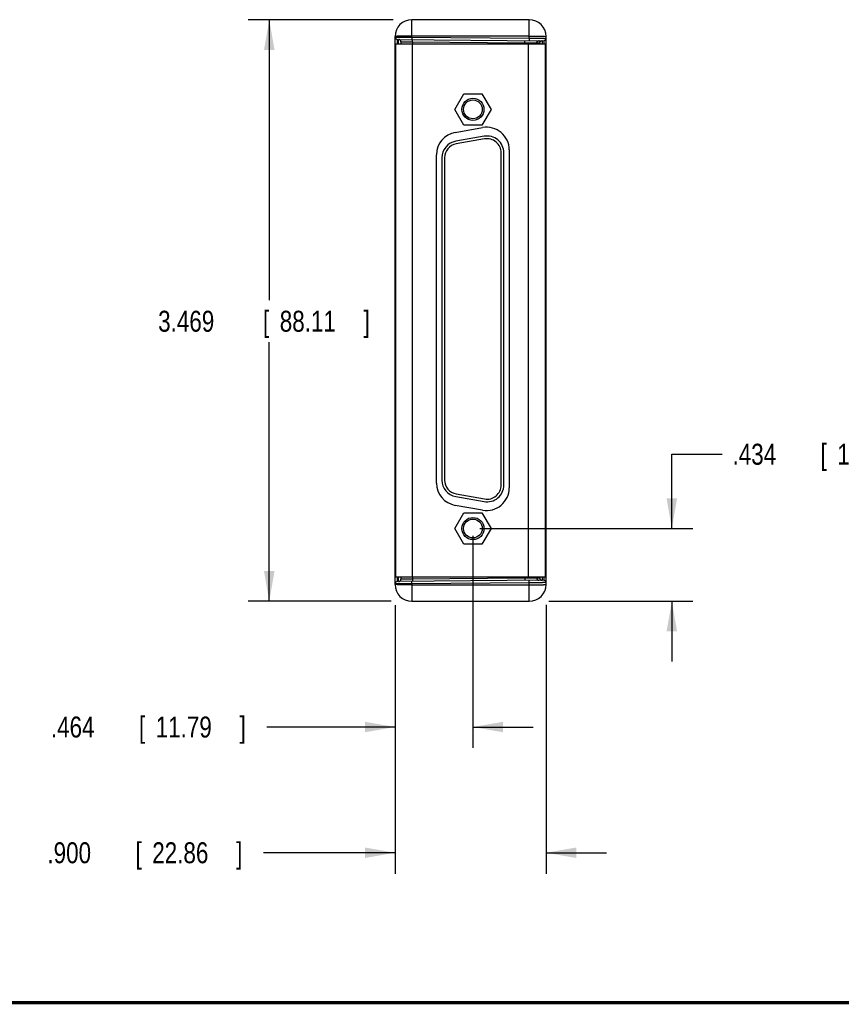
# Model space of a CAD drawing. Header units: inches. Extents: x 0.2 to 16.8, y 0.1 to 10.8.
# Tile 8 of 20: x 6.5 to 11.4, y 0.2 to 6.1. Entities that reach past the tile are written whole.
import ezdxf

# ---------------------------------------------------------------- set-up
doc = ezdxf.new("R2010")
doc.units = ezdxf.units.IN
doc.header["$LTSCALE"] = 0.935
doc.header["$MEASUREMENT"] = 0
doc.layers.get('0').update_dxf_attribs({"linetype": 'CONTINUOUS'})
doc.layers.add('DIMENSIONS', color=7, linetype='CONTINUOUS')
doc.styles.get("Standard").update_dxf_attribs({"font": 'txt', "width": 0.8})
doc.dimstyles.new('DIMSTYLE_1', dxfattribs={"dimtxt": 0.125, "dimasz": 0.18, "dimexe": 0.18, "dimexo": 0.0625, "dimgap": 0.09, "dimtad": 0, "dimtih": 1, "dimtoh": 1, "dimdec": 3, "dimzin": 4, "dimdsep": 46, "dimtxsty": 'STANDARD', "dimblk": '_FILLED', "dimblk1": '_FILLED', "dimblk2": '_FILLED', "dimcen": 0.09, "dimadec": 0, "dimazin": 0, "dimtp": 0.01, "dimtm": 0.01, "dimtfac": 1, "dimtdec": 3, "dimtofl": 0, "dimtmove": 0, "dimatfit": 3, "dimldrblk": '_FILLED', "dimfxl": 1, "dimtolj": 1, "dimtzin": 4, "dimarcsym": 0})

# ---------------------------------------------------------------- blocks, each defined once
blk = doc.blocks.new('_FILLED')
at = {"color": 0, "linetype": 'BYBLOCK'}
blk.add_solid([(0, 0), (-1, 0.174), (-1, -0.174)], dxfattribs=at)
blk = doc.blocks.new('*D1')
at = {"layer": 'DIMENSIONS', "color": 2, "linetype": 'CONTINUOUS'}
for p, q in [((8.6985, 2.6044), (8.6985, 1.0275)), ((9.5985, 2.6313), (9.5985, 1.0275)), ((8.6985, 1.1525), (7.9133, 1.1525)), ((9.5985, 1.1525), (9.9585, 1.1525))]:
    blk.add_line(p, q, dxfattribs=at)
at = {"layer": 'DIMENSIONS', "color": 2, "linetype": 'CONTINUOUS', "xscale": 0.18, "yscale": 0.18, "zscale": 0.18}
blk.add_blockref('_FILLED', (8.6985, 1.1525), dxfattribs=at)
at = {"layer": 'DIMENSIONS', "color": 2, "linetype": 'CONTINUOUS', "xscale": 0.18, "yscale": 0.18, "zscale": 0.18, "rotation": 180}
blk.add_blockref('_FILLED', (9.5985, 1.1525), dxfattribs=at)
at = {"layer": 'DIMENSIONS', "color": 2, "linetype": 'CONTINUOUS', "width": 0.8}
for s, p in [('.900', (6.6258, 1.09)), ('[', (7.1508, 1.09)), ('22.86', (7.2508, 1.09)), (']', (7.7508, 1.09))]:
    blk.add_text(s, height=0.125, dxfattribs=at).set_placement(p)
blk = doc.blocks.new('*D2')
at = {"layer": 'DIMENSIONS', "color": 2, "linetype": 'CONTINUOUS'}
for p, q in [((9.1625, 3.0433), (9.1625, 1.7775)), ((8.6985, 2.6298), (8.6985, 1.7775)), ((8.6985, 1.9025), (7.9338, 1.9025)), ((9.1625, 1.9025), (9.5225, 1.9025))]:
    blk.add_line(p, q, dxfattribs=at)
at = {"layer": 'DIMENSIONS', "color": 2, "linetype": 'CONTINUOUS', "xscale": 0.18, "yscale": 0.18, "zscale": 0.18}
blk.add_blockref('_FILLED', (8.6985, 1.9025), dxfattribs=at)
at = {"layer": 'DIMENSIONS', "color": 2, "linetype": 'CONTINUOUS', "xscale": 0.18, "yscale": 0.18, "zscale": 0.18, "rotation": 180}
blk.add_blockref('_FILLED', (9.1625, 1.9025), dxfattribs=at)
at = {"layer": 'DIMENSIONS', "color": 2, "linetype": 'CONTINUOUS', "width": 0.8}
for s, p in [('.464', (6.6463, 1.84)), ('[', (7.1713, 1.84)), ('11.79', (7.2713, 1.84)), (']', (7.7713, 1.84))]:
    blk.add_text(s, height=0.125, dxfattribs=at).set_placement(p)
blk = doc.blocks.new('*D3')
at = {"layer": 'DIMENSIONS', "color": 2, "linetype": 'CONTINUOUS'}
for p, q in [((8.6864, 6.1215), (7.8235, 6.1215)), ((7.9485, 6.1215), (7.9485, 4.4478)), ((7.9485, 2.6525), (7.9485, 4.1978)), ((8.6751, 2.6525), (7.8235, 2.6525))]:
    blk.add_line(p, q, dxfattribs=at)
at = {"layer": 'DIMENSIONS', "color": 2, "linetype": 'CONTINUOUS', "xscale": 0.18, "yscale": 0.18, "zscale": 0.18}
for p, rotation in [((7.9485, 6.1215), 90), ((7.9485, 2.6525), 270)]:
    blk.add_blockref('_FILLED', p, dxfattribs=dict(at, rotation=rotation))
at = {"layer": 'DIMENSIONS', "color": 2, "linetype": 'CONTINUOUS', "width": 0.8}
for s, p in [('3.469', (7.286, 4.2603)), ('[', (7.911, 4.2603)), ('88.11', (8.011, 4.2603)), (']', (8.511, 4.2603))]:
    blk.add_text(s, height=0.125, dxfattribs=at).set_placement(p)
blk = doc.blocks.new('*D4')
at = {"layer": 'DIMENSIONS', "color": 2, "linetype": 'CONTINUOUS'}
for p, q in [((10.3485, 3.0865), (10.3485, 3.5297)), ((10.3485, 3.5297), (10.6477, 3.5297)), ((9.2045, 3.0865), (10.4735, 3.0865)), ((9.616, 2.6525), (10.4735, 2.6525)), ((10.3485, 2.6525), (10.3485, 2.2925))]:
    blk.add_line(p, q, dxfattribs=at)
at = {"layer": 'DIMENSIONS', "color": 2, "linetype": 'CONTINUOUS', "xscale": 0.18, "yscale": 0.18, "zscale": 0.18}
for p, rotation in [((10.3485, 3.0865), 270), ((10.3485, 2.6525), 90)]:
    blk.add_blockref('_FILLED', p, dxfattribs=dict(at, rotation=rotation))
at = {"layer": 'DIMENSIONS', "color": 2, "linetype": 'CONTINUOUS', "width": 0.8}
for s, p in [('.434', (10.7102, 3.4672)), ('[', (11.2352, 3.4672)), ('11.02', (11.3352, 3.4672)), (']', (11.8352, 3.4672))]:
    blk.add_text(s, height=0.125, dxfattribs=at).set_placement(p)

msp = doc.modelspace()

# ---------------------------------------------------------------- linework, layer by layer
at = {"color": 7, "linetype": 'CONTINUOUS'}
for p, q in [((8.7985, 6.0172), (8.7985, 6.1215)), ((9.4985, 6.1215), (8.7985, 6.1215)), ((9.4985, 6.011), (9.4985, 6.1215)), ((8.6985, 2.7525), (8.6985, 6.0215)), ((8.7121, 6.0039), (9.5846, 5.9963)), ((8.7229, 6.0038), (8.7228, 6.0034)), ((8.7985, 6.0172), (8.7983, 6.0031)), ((9.4985, 6.0232), (8.7985, 6.0232)), ((8.7985, 6.0172), (9.4985, 6.011)), ((9.4985, 6.011), (9.4983, 5.997)), ((9.5985, 2.7525), (9.5985, 6.0215)), ((8.701, 5.9765), (8.701, 2.7975)), ((8.701, 5.9765), (9.5924, 5.9765)), ((8.7335, 5.99), (8.7335, 5.9765)), ((8.801, 5.9765), (8.801, 2.7975)), ((8.8022, 5.9893), (8.8022, 5.9765)), ((8.8022, 5.9893), (9.4724, 5.9835)), ((9.4724, 5.9835), (9.4724, 5.9765)), ((9.4924, 5.9765), (9.4924, 2.7975)), ((9.5436, 5.9827), (9.5436, 5.9765)), ((9.5436, 5.9827), (9.5607, 5.9826)), ((9.5924, 5.9765), (9.5924, 2.7975)), ((8.6985, 5.9239), (8.701, 5.9239)), ((8.6985, 5.9133), (8.701, 5.9133)), ((9.5985, 5.9163), (9.5924, 5.9163)), ((8.701, 5.7825), (8.6985, 5.7825)), ((9.0545, 5.5865), (9.1085, 5.68)), ((9.1085, 5.68), (9.2165, 5.68)), ((9.2165, 5.68), (9.2704, 5.5865)), ((9.1085, 5.493), (9.0545, 5.5865)), ((9.2704, 5.5865), (9.2165, 5.493)), ((9.0575, 5.4492), (9.2205, 5.4779)), ((9.2165, 5.493), (9.1085, 5.493)), ((9.2296, 5.4259), (9.0606, 5.3961)), ((9.2324, 5.4102), (9.0634, 5.3804)), ((9.379, 5.345), (9.379, 3.329)), ((8.946, 3.3577), (8.946, 5.3162)), ((8.978, 5.2977), (8.978, 3.3753)), ((8.994, 5.2977), (8.994, 3.3753)), ((9.331, 3.3455), (9.331, 5.3275)), ((9.347, 3.3455), (9.347, 5.3275)), ((9.0634, 3.2925), (9.2324, 3.2627)), ((9.0606, 3.2768), (9.2296, 3.247)), ((9.0545, 3.0865), (9.1085, 3.18)), ((9.2205, 3.196), (9.0575, 3.2247)), ((9.1085, 3.18), (9.2165, 3.18)), ((9.2165, 3.18), (9.2704, 3.0865)), ((9.1085, 2.993), (9.0545, 3.0865)), ((9.2704, 3.0865), (9.2165, 2.993)), ((8.701, 2.9914), (8.6985, 2.9914)), ((9.2165, 2.993), (9.1085, 2.993)), ((8.6985, 2.8606), (8.701, 2.8606)), ((8.6985, 2.85), (8.701, 2.85)), ((9.5985, 2.8577), (9.5924, 2.8577)), ((8.701, 2.7975), (9.5924, 2.7975)), ((9.5846, 2.7776), (8.7121, 2.77)), ((8.7335, 2.7975), (8.7335, 2.7839)), ((8.7985, 2.7568), (8.7983, 2.7708)), ((9.4985, 2.7629), (8.7985, 2.7568)), ((8.8022, 2.7975), (8.8022, 2.7846)), ((9.4724, 2.7904), (8.8022, 2.7846)), ((9.4724, 2.7975), (9.4724, 2.7904)), ((9.4985, 2.7629), (9.4983, 2.7769)), ((9.4985, 2.6525), (9.4985, 2.7629)), ((9.5436, 2.7975), (9.5436, 2.7912)), ((9.5607, 2.7913), (9.5436, 2.7912)), ((8.7985, 2.7568), (8.7985, 2.6525)), ((8.7985, 2.7507), (9.4985, 2.7507)), ((8.7985, 2.6525), (9.4985, 2.6525))]:
    msp.add_line(p, q, dxfattribs=at)
at = {"color": 7, "linetype": 'CONTINUOUS', "const_width": 0.02}
msp.add_lwpolyline([(0.25, 0.2586), (16.75, 0.2586)], dxfattribs=at)
at = {"color": 7, "linetype": 'CONTINUOUS'}
for centre, radius in [((9.1625, 5.5865), 0.066), ((9.1625, 5.5865), 0.056), ((9.1625, 3.0865), 0.066), ((9.1625, 3.0865), 0.056)]:
    msp.add_circle(centre, radius, dxfattribs=at)
for centre, radius, start, end in [((8.7985, 6.0215), 0.1, 90, 180), ((9.4985, 6.0215), 0.1, 0, 90), ((8.7122, 6.0177), 0.0138, 180, 269.49996), ((8.7197, 5.99), 0.0138, 0, 89.5), ((9.5847, 6.0101), 0.0138, 269.5, 360), ((8.7185, 5.8727), 0.02, 180, 208.83346), ((9.244, 5.345), 0.135, 0, 100), ((9.081, 5.3162), 0.135, 100, 180), ((9.247, 5.3275), 0.1, 0, 100), ((9.247, 5.3275), 0.084, 0, 100), ((9.078, 5.2977), 0.1, 100, 180), ((9.078, 5.2977), 0.084, 100, 180), ((9.081, 3.3577), 0.135, 180, 260), ((9.078, 3.3753), 0.1, 180, 260), ((9.078, 3.3753), 0.084, 180, 260), ((9.244, 3.329), 0.135, 260, 360), ((9.247, 3.3455), 0.1, 260, 360), ((9.247, 3.3455), 0.084, 260, 360), ((8.7185, 2.9012), 0.02, 151.16703, 180), ((8.7122, 2.7562), 0.0138, 90.5, 180.00002), ((8.7197, 2.7839), 0.0138, 270.5, 360), ((9.5847, 2.7639), 0.0138, 0, 90.49996), ((8.7985, 2.7525), 0.1, 180, 270), ((9.4985, 2.7525), 0.1, 270, 360)]:
    msp.add_arc(centre, radius, start, end, dxfattribs=at)
for points, knots in [([(8.7985, 6.0232), (8.7959, 6.0232), (8.7906, 6.0232), (8.7829, 6.0232), (8.7752, 6.0232), (8.7676, 6.0231), (8.7603, 6.0231), (8.7532, 6.023), (8.7463, 6.0229), (8.7398, 6.0229), (8.7337, 6.0228), (8.7279, 6.0227), (8.7226, 6.0226), (8.7177, 6.0225), (8.7134, 6.0224), (8.7095, 6.0223), (8.7063, 6.0221), (8.7035, 6.022), (8.7015, 6.0219), (8.6998, 6.0218), (8.6991, 6.0216), (8.6985, 6.0216), (8.6985, 6.0215)], [0, 0, 0, 0, 0.07841, 0.156337, 0.2333, 0.308825, 0.382447, 0.453712, 0.522181, 0.587431, 0.649061, 0.706691, 0.759967, 0.808559, 0.85217, 0.890531, 0.923407, 0.950598, 0.971938, 0.987306, 0.996629, 1, 1, 1, 1]), ([(8.6985, 6.0177), (8.6985, 6.0178), (8.6991, 6.0176), (8.6998, 6.0178), (8.7015, 6.0177), (8.7035, 6.0177), (8.7063, 6.0177), (8.7095, 6.0177), (8.7134, 6.0177), (8.7177, 6.0177), (8.7226, 6.0176), (8.7279, 6.0176), (8.7337, 6.0176), (8.7398, 6.0175), (8.7463, 6.0175), (8.7532, 6.0175), (8.7603, 6.0174), (8.7676, 6.0174), (8.7752, 6.0173), (8.7829, 6.0173), (8.7906, 6.0172), (8.7959, 6.0172), (8.7985, 6.0172)], [0, 0, 0, 0, 0.003087, 0.012317, 0.027636, 0.04895, 0.076129, 0.109003, 0.147372, 0.190998, 0.239611, 0.292913, 0.350574, 0.412239, 0.477526, 0.546035, 0.617341, 0.691005, 0.766573, 0.84358, 0.921549, 1, 1, 1, 1]), ([(8.712, 5.9765), (8.712, 5.977), (8.712, 5.9791), (8.712, 5.9826), (8.712, 5.9869), (8.712, 5.9907), (8.712, 5.9941), (8.712, 5.997), (8.712, 5.9994), (8.7121, 6.0012), (8.712, 6.0027), (8.7122, 6.0033), (8.712, 6.0039), (8.7121, 6.0039)], [0, 0, 0, 0, 0.058485, 0.228959, 0.384787, 0.524893, 0.64832, 0.754224, 0.841881, 0.91069, 0.96018, 0.990014, 1, 1, 1, 1]), ([(8.7199, 5.9765), (8.7199, 5.977), (8.7199, 5.9791), (8.7199, 5.9826), (8.7199, 5.9868), (8.7199, 5.9906), (8.7199, 5.994), (8.7199, 5.9969), (8.7199, 5.9993), (8.7198, 6.0012), (8.7199, 6.0026), (8.7197, 6.0032), (8.7199, 6.0038), (8.7198, 6.0038)], [0, 0, 0, 0, 0.056867, 0.227716, 0.383871, 0.524256, 0.647907, 0.753972, 0.841729, 0.910597, 0.960125, 0.989991, 1, 1, 1, 1]), ([(8.8022, 5.9893), (8.8023, 5.9899), (8.8023, 5.9911), (8.8023, 5.9929), (8.8023, 5.9946), (8.8023, 5.9962), (8.8023, 5.9977), (8.8023, 5.999), (8.8022, 6.0002), (8.8022, 6.0012), (8.8022, 6.002), (8.8022, 6.0026), (8.8021, 6.0029), (8.8022, 6.0031), (8.8021, 6.0031)], [0, 0, 0, 0, 0.13046, 0.258686, 0.382485, 0.499741, 0.608449, 0.706749, 0.792963, 0.865617, 0.923473, 0.96555, 0.991152, 1, 1, 1, 1]), ([(9.4724, 5.9835), (9.4724, 5.9841), (9.4724, 5.9853), (9.4725, 5.987), (9.4725, 5.9887), (9.4725, 5.9903), (9.4725, 5.9918), (9.4724, 5.9932), (9.4724, 5.9943), (9.4724, 5.9953), (9.4724, 5.9961), (9.4724, 5.9967), (9.4723, 5.997), (9.4723, 5.9973), (9.4723, 5.9973)], [0, 0, 0, 0, 0.13046, 0.258686, 0.382485, 0.499741, 0.608449, 0.706749, 0.792963, 0.865617, 0.923473, 0.96555, 0.991152, 1, 1, 1, 1]), ([(9.4985, 6.0232), (9.5011, 6.0232), (9.5063, 6.0232), (9.5141, 6.0232), (9.5218, 6.0232), (9.5293, 6.0231), (9.5367, 6.0231), (9.5438, 6.023), (9.5506, 6.0229), (9.5571, 6.0229), (9.5633, 6.0228), (9.569, 6.0227), (9.5744, 6.0226), (9.5792, 6.0225), (9.5836, 6.0224), (9.5874, 6.0223), (9.5907, 6.0221), (9.5934, 6.022), (9.5955, 6.0219), (9.5971, 6.0218), (9.5979, 6.0216), (9.5985, 6.0216), (9.5985, 6.0215)], [0, 0, 0, 0, 0.07841, 0.156337, 0.2333, 0.308825, 0.382447, 0.453712, 0.522181, 0.587431, 0.649061, 0.706691, 0.759967, 0.808559, 0.85217, 0.890531, 0.923407, 0.950598, 0.971938, 0.987306, 0.996629, 1, 1, 1, 1]), ([(9.4985, 6.011), (9.5011, 6.011), (9.5063, 6.011), (9.5141, 6.0109), (9.5218, 6.0109), (9.5293, 6.0108), (9.5367, 6.0107), (9.5438, 6.0107), (9.5506, 6.0106), (9.5571, 6.0106), (9.5633, 6.0105), (9.569, 6.0104), (9.5744, 6.0104), (9.5792, 6.0103), (9.5836, 6.0103), (9.5874, 6.0102), (9.5907, 6.0102), (9.5934, 6.0102), (9.5955, 6.0101), (9.5971, 6.0102), (9.5978, 6.01), (9.5985, 6.0102), (9.5985, 6.0101)], [0, 0, 0, 0, 0.078455, 0.156426, 0.233433, 0.309, 0.382662, 0.453965, 0.52247, 0.587754, 0.649414, 0.707072, 0.760372, 0.808984, 0.852609, 0.890978, 0.923855, 0.951036, 0.972353, 0.987676, 0.99691, 1, 1, 1, 1]), ([(9.5436, 5.9827), (9.5436, 5.9833), (9.5437, 5.9845), (9.544, 5.9863), (9.5446, 5.988), (9.5454, 5.9897), (9.5465, 5.9912), (9.5477, 5.9925), (9.549, 5.9937), (9.5505, 5.9947), (9.5522, 5.9955), (9.5539, 5.9961), (9.5557, 5.9964), (9.5569, 5.9965), (9.5575, 5.9965)], [0, 0, 0, 0, 0.083358, 0.166715, 0.250069, 0.333418, 0.416761, 0.500098, 0.583428, 0.666751, 0.750069, 0.833382, 0.916692, 1, 1, 1, 1]), ([(9.5607, 5.9826), (9.5607, 5.9832), (9.5608, 5.9844), (9.5611, 5.9862), (9.5617, 5.9879), (9.5625, 5.9895), (9.5635, 5.991), (9.5647, 5.9924), (9.5661, 5.9936), (9.5676, 5.9946), (9.5693, 5.9954), (9.571, 5.996), (9.5728, 5.9963), (9.574, 5.9964), (9.5746, 5.9964)], [0, 0, 0, 0, 0.083358, 0.166715, 0.250069, 0.333418, 0.416761, 0.500098, 0.583428, 0.666751, 0.750069, 0.833382, 0.916692, 1, 1, 1, 1]), ([(9.5746, 5.9964), (9.5747, 5.9964), (9.5748, 5.9958), (9.575, 5.9951), (9.5751, 5.9937), (9.5753, 5.9918), (9.5754, 5.9894), (9.5756, 5.9865), (9.5757, 5.9832), (9.5758, 5.9797), (9.5759, 5.9775), (9.5759, 5.9765)], [0, 0, 0, 0, 0.016197, 0.058087, 0.126613, 0.221504, 0.342178, 0.487838, 0.657499, 0.850006, 1, 1, 1, 1]), ([(9.5846, 5.9963), (9.5847, 5.9963), (9.5845, 5.9957), (9.5847, 5.9951), (9.5846, 5.9936), (9.5847, 5.9918), (9.5847, 5.9894), (9.5847, 5.9865), (9.5847, 5.9831), (9.5847, 5.9797), (9.5848, 5.9774), (9.5848, 5.9765)], [0, 0, 0, 0, 0.013843, 0.055155, 0.123652, 0.21885, 0.340096, 0.486584, 0.657343, 0.851226, 1, 1, 1, 1]), ([(8.7335, 5.99), (8.7336, 5.99), (8.7339, 5.99), (8.7347, 5.99), (8.736, 5.99), (8.7378, 5.99), (8.74, 5.99), (8.7428, 5.9899), (8.746, 5.9899), (8.7496, 5.9899), (8.7537, 5.9898), (8.7581, 5.9898), (8.7628, 5.9897), (8.7678, 5.9897), (8.7732, 5.9896), (8.7787, 5.9896), (8.7844, 5.9895), (8.7903, 5.9894), (8.7962, 5.9894), (8.8002, 5.9893), (8.8022, 5.9893)], [0, 0, 0, 0, 0.00379, 0.015128, 0.033925, 0.060038, 0.093273, 0.133382, 0.180068, 0.232985, 0.291741, 0.3559, 0.424988, 0.498494, 0.575873, 0.65655, 0.739929, 0.825389, 0.912296, 1, 1, 1, 1]), ([(9.4724, 5.9835), (9.4744, 5.9835), (9.4785, 5.9834), (9.4844, 5.9833), (9.4903, 5.9833), (9.4961, 5.9832), (9.5017, 5.9832), (9.5071, 5.9831), (9.5123, 5.9831), (9.5172, 5.983), (9.5217, 5.983), (9.5259, 5.9829), (9.5297, 5.9829), (9.5331, 5.9828), (9.536, 5.9828), (9.5385, 5.9828), (9.5405, 5.9828), (9.542, 5.9827), (9.543, 5.9827), (9.5435, 5.9827), (9.5436, 5.9827)], [0, 0, 0, 0, 0.084846, 0.169167, 0.252341, 0.333752, 0.412802, 0.488906, 0.5615, 0.630045, 0.694034, 0.752992, 0.806479, 0.854098, 0.895493, 0.930355, 0.958422, 0.979483, 0.993378, 1, 1, 1, 1]), ([(9.5607, 5.9826), (9.5608, 5.9826), (9.561, 5.9821), (9.5611, 5.9814), (9.5613, 5.9801), (9.5615, 5.9785), (9.5616, 5.9772), (9.5617, 5.9765)], [0, 0, 0, 0, 0.051715, 0.176858, 0.37999, 0.660209, 1, 1, 1, 1]), ([(8.6985, 5.8877), (8.6985, 5.8873), (8.6985, 5.8864), (8.6989, 5.8852), (8.6995, 5.884), (8.7002, 5.883), (8.7007, 5.8824), (8.701, 5.8821)], [0, 0, 0, 0, 0.201654, 0.406599, 0.617763, 0.83743, 1, 1, 1, 1]), ([(8.6985, 5.8758), (8.6985, 5.8756), (8.6985, 5.8753), (8.6985, 5.8748), (8.6986, 5.8744), (8.6988, 5.8738), (8.699, 5.873), (8.6995, 5.8721), (8.7001, 5.8712), (8.7006, 5.8706), (8.7009, 5.8703), (8.701, 5.8702)], [0, 0, 0, 0, 0.075535, 0.151229, 0.227285, 0.303885, 0.459263, 0.618516, 0.782445, 0.951641, 1, 1, 1, 1]), ([(8.6985, 5.8727), (8.6985, 5.8721), (8.6985, 5.8708), (8.6988, 5.8688), (8.6993, 5.8669), (8.6999, 5.8652), (8.7006, 5.8641), (8.7009, 5.8636), (8.701, 5.8635)], [0, 0, 0, 0, 0.202899, 0.4055, 0.606842, 0.805902, 0.963516, 1, 1, 1, 1]), ([(8.701, 2.9037), (8.7009, 2.9036), (8.7006, 2.9033), (8.7001, 2.9027), (8.6995, 2.9018), (8.699, 2.9009), (8.6987, 2.9), (8.6985, 2.8991), (8.6985, 2.8984), (8.6985, 2.8981)], [0, 0, 0, 0, 0.048991, 0.218338, 0.382197, 0.541228, 0.69642, 0.848916, 1, 1, 1, 1]), ([(8.6986, 2.9034), (8.6986, 2.9034), (8.6985, 2.9027), (8.6985, 2.9019), (8.6985, 2.9012)], [0, 0, 0, 0, 0.060548, 1, 1, 1, 1]), ([(8.6985, 2.8862), (8.6985, 2.8866), (8.6985, 2.8875), (8.6989, 2.8887), (8.6995, 2.8899), (8.7002, 2.8909), (8.7007, 2.8915), (8.701, 2.8918)], [0, 0, 0, 0, 0.201654, 0.406599, 0.617763, 0.83743, 1, 1, 1, 1]), ([(8.699, 2.9056), (8.6989, 2.9055), (8.6988, 2.9051), (8.6988, 2.9046), (8.6987, 2.9042)], [0, 0, 0, 0, 0.180644, 1, 1, 1, 1]), ([(8.6995, 2.9075), (8.6995, 2.9075), (8.6994, 2.9072), (8.6993, 2.907), (8.6993, 2.9068)], [0, 0, 0, 0, 0.287877, 1, 1, 1, 1]), ([(8.701, 2.9107), (8.7007, 2.9102), (8.7001, 2.9092), (8.6997, 2.9081), (8.6995, 2.9075)], [0, 0, 0, 0, 0.484048, 1, 1, 1, 1]), ([(8.7121, 2.77), (8.712, 2.77), (8.7122, 2.7706), (8.712, 2.7712), (8.7121, 2.7727), (8.712, 2.7745), (8.712, 2.7769), (8.712, 2.7798), (8.712, 2.7832), (8.712, 2.787), (8.712, 2.7913), (8.712, 2.7948), (8.712, 2.7969), (8.712, 2.7975)], [0, 0, 0, 0, 0.009986, 0.039812, 0.089273, 0.158016, 0.24557, 0.35135, 0.474654, 0.614655, 0.7704, 0.940821, 1, 1, 1, 1]), ([(8.7198, 2.7701), (8.7199, 2.7701), (8.7197, 2.7707), (8.7199, 2.7713), (8.7198, 2.7728), (8.7199, 2.7746), (8.7199, 2.777), (8.7199, 2.7799), (8.7199, 2.7833), (8.7199, 2.7871), (8.7199, 2.7914), (8.7199, 2.7949), (8.7199, 2.7969), (8.7199, 2.7975)], [0, 0, 0, 0, 0.010021, 0.039936, 0.089553, 0.158536, 0.246411, 0.35258, 0.476316, 0.616772, 0.772988, 0.943898, 1, 1, 1, 1]), ([(8.8022, 2.7846), (8.8002, 2.7846), (8.7962, 2.7845), (8.7903, 2.7845), (8.7844, 2.7844), (8.7787, 2.7843), (8.7732, 2.7843), (8.7678, 2.7842), (8.7628, 2.7842), (8.7581, 2.7841), (8.7537, 2.7841), (8.7496, 2.784), (8.746, 2.784), (8.7428, 2.784), (8.74, 2.7839), (8.7378, 2.7839), (8.736, 2.7839), (8.7347, 2.7839), (8.7339, 2.7839), (8.7336, 2.7839), (8.7335, 2.7839)], [0, 0, 0, 0, 0.087706, 0.174614, 0.260076, 0.343455, 0.424133, 0.501511, 0.575016, 0.644103, 0.708261, 0.767015, 0.81993, 0.866614, 0.906723, 0.939957, 0.966072, 0.98487, 0.99621, 1, 1, 1, 1]), ([(8.8022, 2.7846), (8.8023, 2.784), (8.8023, 2.7828), (8.8023, 2.781), (8.8023, 2.7793), (8.8023, 2.7777), (8.8023, 2.7763), (8.8023, 2.7749), (8.8022, 2.7737), (8.8022, 2.7727), (8.8022, 2.7719), (8.8022, 2.7713), (8.8021, 2.7711), (8.8022, 2.7708), (8.8021, 2.7708)], [0, 0, 0, 0, 0.13046, 0.258686, 0.382485, 0.499741, 0.608449, 0.706749, 0.792963, 0.865617, 0.923473, 0.96555, 0.991152, 1, 1, 1, 1]), ([(9.4724, 2.7904), (9.4724, 2.7898), (9.4724, 2.7887), (9.4725, 2.7869), (9.4725, 2.7852), (9.4725, 2.7836), (9.4725, 2.7821), (9.4724, 2.7808), (9.4724, 2.7796), (9.4724, 2.7786), (9.4724, 2.7778), (9.4724, 2.7772), (9.4723, 2.7769), (9.4723, 2.7767), (9.4723, 2.7767)], [0, 0, 0, 0, 0.13046, 0.258686, 0.382485, 0.499741, 0.608449, 0.706749, 0.792963, 0.865617, 0.923473, 0.96555, 0.991152, 1, 1, 1, 1]), ([(9.5436, 2.7912), (9.5435, 2.7912), (9.543, 2.7912), (9.542, 2.7912), (9.5405, 2.7912), (9.5385, 2.7911), (9.536, 2.7911), (9.5331, 2.7911), (9.5297, 2.791), (9.5259, 2.791), (9.5217, 2.791), (9.5172, 2.7909), (9.5123, 2.7909), (9.5071, 2.7908), (9.5017, 2.7907), (9.4961, 2.7907), (9.4903, 2.7906), (9.4844, 2.7906), (9.4785, 2.7905), (9.4744, 2.7905), (9.4724, 2.7904)], [0, 0, 0, 0, 0.006622, 0.020518, 0.041579, 0.069647, 0.104509, 0.145905, 0.193524, 0.24701, 0.305967, 0.369954, 0.438498, 0.511089, 0.58719, 0.666237, 0.747648, 0.830823, 0.915149, 1, 1, 1, 1]), ([(9.5985, 2.7639), (9.5985, 2.7638), (9.5978, 2.764), (9.5971, 2.7637), (9.5955, 2.7638), (9.5934, 2.7637), (9.5907, 2.7637), (9.5874, 2.7637), (9.5836, 2.7636), (9.5792, 2.7636), (9.5744, 2.7635), (9.569, 2.7635), (9.5633, 2.7634), (9.5571, 2.7634), (9.5506, 2.7633), (9.5438, 2.7632), (9.5367, 2.7632), (9.5293, 2.7631), (9.5218, 2.763), (9.5141, 2.763), (9.5063, 2.7629), (9.5011, 2.7629), (9.4985, 2.7629)], [0, 0, 0, 0, 0.00309, 0.012324, 0.027647, 0.048964, 0.076145, 0.109022, 0.147391, 0.191016, 0.239629, 0.292928, 0.350586, 0.412247, 0.477531, 0.546035, 0.617339, 0.691001, 0.766568, 0.843575, 0.921546, 1, 1, 1, 1]), ([(9.5436, 2.7912), (9.5436, 2.7906), (9.5437, 2.7894), (9.544, 2.7876), (9.5446, 2.7859), (9.5454, 2.7842), (9.5465, 2.7827), (9.5477, 2.7814), (9.549, 2.7802), (9.5505, 2.7792), (9.5522, 2.7784), (9.5539, 2.7778), (9.5557, 2.7775), (9.5569, 2.7774), (9.5575, 2.7774)], [0, 0, 0, 0, 0.083358, 0.166715, 0.250069, 0.333418, 0.416761, 0.500098, 0.583428, 0.666751, 0.750069, 0.833382, 0.916692, 1, 1, 1, 1]), ([(9.5617, 2.7975), (9.5616, 2.7967), (9.5615, 2.7955), (9.5613, 2.7938), (9.5611, 2.7925), (9.561, 2.7918), (9.5608, 2.7913), (9.5607, 2.7913)], [0, 0, 0, 0, 0.340637, 0.62066, 0.823492, 0.948384, 1, 1, 1, 1]), ([(9.5607, 2.7913), (9.5607, 2.7907), (9.5608, 2.7895), (9.5611, 2.7877), (9.5617, 2.786), (9.5625, 2.7844), (9.5635, 2.7829), (9.5647, 2.7815), (9.5661, 2.7803), (9.5676, 2.7793), (9.5693, 2.7785), (9.571, 2.778), (9.5728, 2.7776), (9.574, 2.7775), (9.5746, 2.7776)], [0, 0, 0, 0, 0.083358, 0.166715, 0.250069, 0.333418, 0.416761, 0.500098, 0.583428, 0.666751, 0.750069, 0.833382, 0.916692, 1, 1, 1, 1]), ([(9.5759, 2.7975), (9.5759, 2.7965), (9.5758, 2.7942), (9.5757, 2.7907), (9.5756, 2.7874), (9.5754, 2.7845), (9.5753, 2.7821), (9.5751, 2.7802), (9.575, 2.7788), (9.5748, 2.7781), (9.5747, 2.7776), (9.5746, 2.7776)], [0, 0, 0, 0, 0.150871, 0.343279, 0.512826, 0.658352, 0.778876, 0.873614, 0.942011, 0.983825, 1, 1, 1, 1]), ([(9.5848, 2.7975), (9.5848, 2.7965), (9.5847, 2.7942), (9.5847, 2.7908), (9.5847, 2.7874), (9.5847, 2.7846), (9.5847, 2.7821), (9.5846, 2.7803), (9.5847, 2.7788), (9.5845, 2.7782), (9.5847, 2.7776), (9.5846, 2.7776)], [0, 0, 0, 0, 0.148003, 0.34203, 0.512959, 0.659619, 0.781008, 0.876297, 0.944834, 0.986156, 1, 1, 1, 1]), ([(8.7985, 2.7568), (8.7959, 2.7567), (8.7906, 2.7567), (8.7829, 2.7566), (8.7752, 2.7566), (8.7676, 2.7565), (8.7603, 2.7565), (8.7532, 2.7564), (8.7463, 2.7564), (8.7398, 2.7564), (8.7337, 2.7563), (8.7279, 2.7563), (8.7226, 2.7563), (8.7177, 2.7562), (8.7134, 2.7562), (8.7095, 2.7562), (8.7063, 2.7562), (8.7035, 2.7562), (8.7015, 2.7562), (8.6998, 2.7561), (8.6991, 2.7564), (8.6985, 2.7561), (8.6985, 2.7562)], [0, 0, 0, 0, 0.078452, 0.156421, 0.233427, 0.308996, 0.38266, 0.453966, 0.522474, 0.587762, 0.649426, 0.707087, 0.760389, 0.809003, 0.852628, 0.890997, 0.923871, 0.95105, 0.972364, 0.987683, 0.996913, 1, 1, 1, 1]), ([(8.7985, 2.7507), (8.7959, 2.7507), (8.7906, 2.7507), (8.7829, 2.7507), (8.7752, 2.7508), (8.7676, 2.7508), (8.7603, 2.7508), (8.7532, 2.7509), (8.7463, 2.751), (8.7398, 2.751), (8.7337, 2.7511), (8.7279, 2.7512), (8.7226, 2.7513), (8.7177, 2.7514), (8.7134, 2.7515), (8.7095, 2.7517), (8.7063, 2.7518), (8.7035, 2.7519), (8.7015, 2.752), (8.6998, 2.7521), (8.6991, 2.7523), (8.6985, 2.7523), (8.6985, 2.7525)], [0, 0, 0, 0, 0.07841, 0.156337, 0.2333, 0.308825, 0.382447, 0.453712, 0.522181, 0.587431, 0.649061, 0.706691, 0.759967, 0.808559, 0.85217, 0.890531, 0.923407, 0.950598, 0.971938, 0.987306, 0.996629, 1, 1, 1, 1]), ([(9.4985, 2.7507), (9.5011, 2.7507), (9.5063, 2.7507), (9.514, 2.7507), (9.5217, 2.7508), (9.5292, 2.7508), (9.5366, 2.7508), (9.5437, 2.7509), (9.5505, 2.751), (9.5571, 2.751), (9.5632, 2.7511), (9.569, 2.7512), (9.5743, 2.7513), (9.5792, 2.7514), (9.5835, 2.7515), (9.5874, 2.7517), (9.5906, 2.7518), (9.5934, 2.7519), (9.5955, 2.752), (9.5971, 2.7521), (9.5978, 2.7523), (9.5985, 2.7523), (9.5985, 2.7525)], [0, 0, 0, 0, 0.077989, 0.155529, 0.23227, 0.307772, 0.381515, 0.452911, 0.521447, 0.586758, 0.648463, 0.70618, 0.759549, 0.808227, 0.85191, 0.890336, 0.923269, 0.950508, 0.971888, 0.987284, 0.996624, 1, 1, 1, 1])]:
    msp.add_open_spline(points, degree=3, knots=knots, dxfattribs=at)
for points in [[(8.6987, 2.9042), (8.6987, 2.904), (8.6986, 2.9037), (8.6986, 2.9034)], [(8.6993, 2.9068), (8.6992, 2.9064), (8.6991, 2.906), (8.699, 2.9056)]]:
    msp.add_open_spline(points, degree=3, dxfattribs=at)

# ---------------------------------------------------------------- dimensions: what is measured, and where the dimension line sits
at = {"layer": 'DIMENSIONS', "color": 2, "linetype": 'CONTINUOUS'}
for base, p1, p2, picture, middle in [((7.9485, 6.1215), (8.6751, 2.6525), (8.6864, 6.1215), '*D3', (7.9485, 4.3228)), ((10.3485, 3.0865), (9.616, 2.6525), (9.2045, 3.0865), '*D4', (11.3227, 3.5297))]:
    dim = msp.add_linear_dim(base=base, p1=p1, p2=p2, angle=90, dimstyle='DIMSTYLE_1', dxfattribs=at)
    dim.commit()
    dim.dimension.update_dxf_attribs({"geometry": picture, "text_midpoint": middle, "dimtype": 160})
for base, p1, p2, picture, middle in [((9.1625, 1.9025), (8.6985, 2.6298), (9.1625, 3.0433), '*D2', (7.2588, 1.9025)), ((9.5985, 1.1525), (8.6985, 2.6044), (9.5985, 2.6313), '*D1', (7.2383, 1.1525))]:
    dim = msp.add_linear_dim(base=base, p1=p1, p2=p2, dimstyle='DIMSTYLE_1', dxfattribs=at)
    dim.commit()
    dim.dimension.update_dxf_attribs({"geometry": picture, "text_midpoint": middle, "dimtype": 160})

doc.saveas('drawing.dxf')
